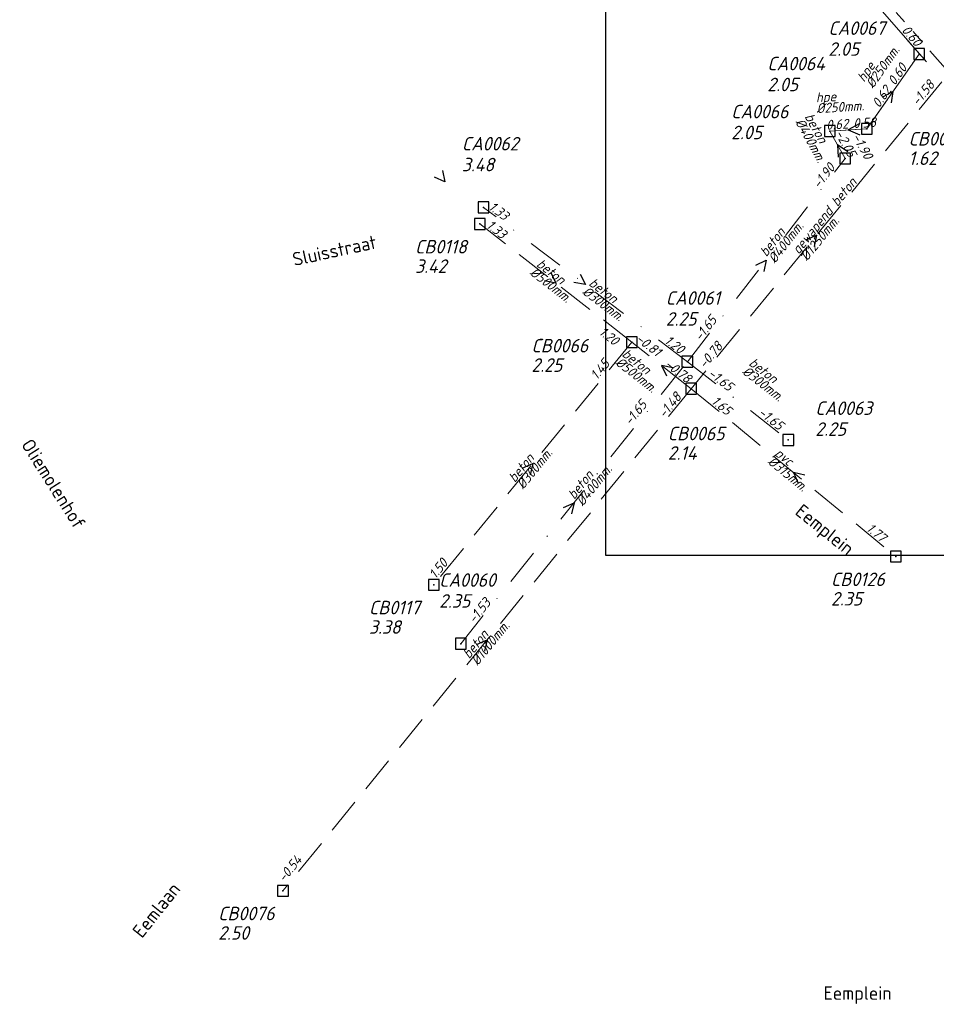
# Model space of a CAD drawing. Header units: metres. Extents: x 152202 to 157341, y 461610 to 468701.
# Tile 88 of 238: x 154552 to 154680, y 463450 to 463587. Entities that reach past the tile are written whole.
import ezdxf
from ezdxf.enums import TextEntityAlignment as Align
from ezdxf.lldxf.tags import DXFTag

# ---------------------------------------------------------------- set-up
doc = ezdxf.new("R2010")
doc.units = ezdxf.units.M
doc.header["$PDMODE"] = 64
doc.header["$PDSIZE"] = 1.5
for name, pattern in [('RI-GWA', [18.45, 6, -1.8, 1.75, -1.8, 1.75, -1.8, 1.75, -1.8]), ('RI-HWA', [7.4, 5, -2.4]), ('RI-VWA', [11, 5, -3, 0, -3])]:
    doc.linetypes.add(name, pattern=pattern)
doc.layers.get('0').update_dxf_attribs({"linetype": 'CONTINUOUS'})
doc.layers.get('DEFPOINTS').update_dxf_attribs({"linetype": 'CONTINUOUS'})
for name, color, linetype, lineweight in [('B-OI-RI-GWA_TRANSPORTLEIDING-G', 10, 'RI-GWA', 18), ('B-OI-RI-HWA-BOB-T18', 150, 'CONTINUOUS', 18), ('B-OI-RI-HWA-MATERIAAL-T18', 150, 'CONTINUOUS', 18), ('B-OI-RI-HWA-PUTDEKSELHOOGTE-T25', 150, 'CONTINUOUS', 25), ('B-OI-RI-HWA-PUTNUMMER-T25', 150, 'CONTINUOUS', 25), ('B-OI-RI-HWA_DIAMETER-T18', 150, 'CONTINUOUS', 18), ('B-OI-RI-HWA_RIOOLPUT-S', 150, 'CONTINUOUS', 25), ('B-OI-RI-HWA_TRANSPORTLEIDING-G', 150, 'RI-HWA', 18), ('B-OI-RI-PERSLEIDING-G', 210, 'RI-PERS', 18), ('B-OI-RI-STROOMRICHTING-S', 252, 'CONTINUOUS', 25), ('B-OI-RI-VWA-BOB-T18', 34, 'CONTINUOUS', 18), ('B-OI-RI-VWA-DIAMETER-T18', 34, 'CONTINUOUS', 18), ('B-OI-RI-VWA-MATERIAAL-T18', 34, 'CONTINUOUS', 18), ('B-OI-RI-VWA_PUTDEKSELHOOGTE-T25', 34, 'CONTINUOUS', 25), ('B-OI-RI-VWA_PUTNUMMER-T25', 34, 'CONTINUOUS', 25), ('B-OI-RI-VWA_RIOOLPUT-S', 34, 'CONTINUOUS', 25), ('B-OI-RI-VWA_TRANSPORTLEIDING-G', 34, 'RI-VWA', 18), ('B-RO-OG-TOPOGRAFIE-T18', 2, 'CONTINUOUS', 18)]:
    doc.layers.add(name, color=color, linetype=linetype, lineweight=lineweight)
doc.styles.add('NLCS-ISO-M200-T18', font='NLCS-ISO.ttf', dxfattribs={"height": 360})
doc.styles.add('NLCS-ISO-M750-T18_CURSIEF', font='NLCS-ISO.ttf', dxfattribs={"oblique": 15, "height": 1.35})
doc.styles.add('NLCS-ISO-M750-T25_CURSIEF', font='NLCS-ISO.ttf', dxfattribs={"oblique": 15, "height": 1.875})
tags = doc.linetypes.add('RI-PERS', pattern='A,7,-2,["P",Standard,S=1.8,R=0,X=-0.5,Y=-0.9],-2,7,-2,[102,NLCS.SHX,S=1,R=180,X=0,Y=0],-2', length=22).pattern_tags.tags
tags[6] = DXFTag(74, 10)

# ---------------------------------------------------------------- blocks, each defined once
blk = doc.blocks.new('ACMAP_ANN_TEMPLATE_hwa-diam')
at = {"style": 'NLCS-ISO-M750-T18_CURSIEF', "oblique": 15}
blk.add_attdef('hwa-diam', (-3.7, -1.3), '', height=1.35, dxfattribs=at)
blk = doc.blocks.new('ACMAP_ANN_TEMPLATE_hwa-materiaal')
at = {"style": 'NLCS-ISO-M750-T18_CURSIEF', "oblique": 15}
blk.add_attdef('hwa-mat', (-3.7, 0.2), '', height=1.35, dxfattribs=at)
blk = doc.blocks.new('ACMAP_ANN_TEMPLATE_hwa-nap-l')
at = {"style": 'NLCS-ISO-M750-T18_CURSIEF', "oblique": 15}
blk.add_attdef('hwa-nap-l', (3.3, 0.2), '', height=1.35, dxfattribs=at)
blk = doc.blocks.new('ACMAP_ANN_TEMPLATE_hwa-nap-r')
at = {"style": 'NLCS-ISO-M750-T18_CURSIEF', "oblique": 15}
blk.add_attdef('hwa-nap-r', (-5.6, 0.2), '', height=1.35, dxfattribs=at)
blk = doc.blocks.new('ACMAP_ANN_TEMPLATE_vwa-diam')
at = {"style": 'NLCS-ISO-M750-T18_CURSIEF', "oblique": 15}
blk.add_attdef('vwa-diam', (0.3, -1.3), '', height=1.35, dxfattribs=at)
blk = doc.blocks.new('ACMAP_ANN_TEMPLATE_vwa-materiaal')
at = {"style": 'NLCS-ISO-M750-T18_CURSIEF', "oblique": 15}
blk.add_attdef('vwa-mat', (0.3, 0.2), '', height=1.35, dxfattribs=at)
blk = doc.blocks.new('ACMAP_ANN_TEMPLATE_vwa-nap-l')
at = {"style": 'NLCS-ISO-M750-T18_CURSIEF', "oblique": 15}
blk.add_attdef('vwa-nap-l', (3.3, 0.2), '', height=1.35, dxfattribs=at)
blk = doc.blocks.new('ACMAP_ANN_TEMPLATE_vwa-nap-r')
at = {"style": 'NLCS-ISO-M750-T18_CURSIEF', "oblique": 15}
blk.add_attdef('vwa-nap-r', (-5.6, 0.2), '', height=1.35, dxfattribs=at)
blk = doc.blocks.new('ACMAP_ANN_TEMPLATE_hwa-puth')
at = {"color": 0, "linetype": 'ByBlock', "style": 'NLCS-ISO-M750-T25_CURSIEF', "oblique": 15}
blk.add_attdef('hwa-puth', (-9, -6.8), '', height=1.88, dxfattribs=at)
blk = doc.blocks.new('ACMAP_ANN_TEMPLATE_hwa-putnr')
at = {"color": 0, "linetype": 'ByBlock', "style": 'NLCS-ISO-M750-T25_CURSIEF', "oblique": 15}
blk.add_attdef('hwa-putnr', (-9, -4.1), '', height=1.88, dxfattribs=at)
blk = doc.blocks.new('ACMAP_ANN_TEMPLATE_vwa-puth')
at = {"style": 'NLCS-ISO-M750-T25_CURSIEF', "oblique": 15}
blk.add_attdef('vwa-puth', (-3, 5), '', height=1.88, dxfattribs=at)
blk = doc.blocks.new('ACMAP_ANN_TEMPLATE_vwa-putnr')
at = {"style": 'NLCS-ISO-M750-T25_CURSIEF', "oblique": 15}
blk.add_attdef('vaw-putnr', (-3, 7.9), '', height=1.88, dxfattribs=at)

msp = doc.modelspace()

# ---------------------------------------------------------------- linework, layer by layer
at = {"layer": 'B-OI-RI-GWA_TRANSPORTLEIDING-G'}
msp.add_line((154654.5, 463610.5), (154709.8, 463547.3), dxfattribs=at)
at = {"layer": 'B-OI-RI-HWA_RIOOLPUT-S'}
for p in [(154616.3, 463558.7), (154637.4, 463542.3), (154645.65, 463535.83), (154674.05, 463512.52), (154609.9, 463508.6), (154588.96, 463466.12)]:
    msp.add_point(p, dxfattribs=at)
at = {"layer": 'B-OI-RI-HWA_TRANSPORTLEIDING-G'}
for p, q in [((154680.45, 463578.45), (154645.65, 463535.83)), ((154637.4, 463542.3), (154616.3, 463558.7)), ((154637.4, 463542.3), (154609.9, 463508.6)), ((154645.65, 463535.83), (154637.4, 463542.3)), ((154645.65, 463535.83), (154588.96, 463466.12)), ((154645.65, 463535.83), (154674.05, 463512.52))]:
    msp.add_line(p, q, dxfattribs=at)
at = {"layer": 'B-OI-RI-PERSLEIDING-G'}
for p, q in [((154653.7, 463609.5), (154678.3, 463581.2)), ((154670.02, 463571.9), (154677.3, 463582.3)), ((154664.9, 463571.6), (154670.02, 463571.9))]:
    msp.add_line(p, q, dxfattribs=at)
at = {"layer": 'B-OI-RI-STROOMRICHTING-S'}
for points in [[(154672.24, 463576.33), (154673.66, 463577.1), (154673.42, 463575.51)], [(154668.97, 463572.62), (154667.46, 463571.75), (154669.06, 463571.06)], [(154667.39, 463568.71), (154665.96, 463569.7), (154666.03, 463567.96)], [(154611.09, 463566.12), (154611.45, 463564.55), (154609.98, 463565.2)], [(154661.58, 463556.48), (154663.05, 463557.14), (154662.7, 463555.57)], [(154654.61, 463552.99), (154656.06, 463553.69), (154655.75, 463552.11)], [(154626.15, 463551.95), (154626.85, 463550.5), (154625.27, 463550.82)], [(154630.24, 463551.74), (154630.95, 463550.3), (154629.37, 463550.59)], [(154643.1, 463538.74), (154641.52, 463539.07), (154642.21, 463537.61)], [(154622.18, 463524.79), (154623.65, 463525.45), (154623.3, 463523.88)], [(154661.42, 463523.82), (154659.85, 463524.18), (154660.51, 463522.7)], [(154627.92, 463519.33), (154629.38, 463520), (154629.04, 463518.43)], [(154615.84, 463500.31), (154617.3, 463500.97), (154616.96, 463499.4)]]:
    msp.add_lwpolyline(points, dxfattribs=at)
at = {"layer": 'B-OI-RI-VWA_RIOOLPUT-S'}
for p in [(154677.3, 463582.3), (154670.02, 463571.9), (154664.9, 463571.6), (154667.01, 463567.8), (154616.8, 463561.01), (154645.11, 463539.58), (154659.13, 463528.71), (154613.65, 463500.42)]:
    msp.add_point(p, dxfattribs=at)
at = {"layer": 'B-OI-RI-VWA_TRANSPORTLEIDING-G'}
for p, q in [((154653.7, 463609.5), (154678.3, 463581.2)), ((154670.02, 463571.9), (154677.3, 463582.3)), ((154664.9, 463571.6), (154670.02, 463571.9)), ((154667.01, 463567.8), (154664.9, 463571.6)), ((154645.11, 463539.58), (154667.01, 463567.8)), ((154645.11, 463539.58), (154616.8, 463561.01)), ((154613.65, 463500.42), (154645.11, 463539.58)), ((154645.11, 463539.58), (154659.13, 463528.71))]:
    msp.add_line(p, q, dxfattribs=at)
at = {"layer": 'DEFPOINTS', "flags": 128}
msp.add_lwpolyline([(154823.3, 463703.268), (154818.87, 463703.268), (154791.231, 463703.268), (154633.731, 463703.268), (154633.731, 463526.267), (154633.731, 463512.699), (154823.3, 463512.699)], close=True, dxfattribs=at)

# ---------------------------------------------------------------- block references
at = {"layer": 'B-OI-RI-HWA-BOB-T18'}
ref = msp.add_blockref('ACMAP_ANN_TEMPLATE_hwa-nap-l', (154675.197, 463572.313), dxfattribs=dict(at, rotation=50.76774089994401))
ref.add_attrib('hwa-nap-l', '-1.58', (154677.129, 463574.995), dxfattribs={"layer": '0', "color": 0, "linetype": 'ByBlock', "height": 1.35, "rotation": 50.76774, "style": 'NLCS-ISO-M750-T18_CURSIEF', "oblique": 15})
ref = msp.add_blockref('ACMAP_ANN_TEMPLATE_hwa-nap-r', (154621.383, 463554.695), dxfattribs=dict(at, rotation=322.1438203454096))
ref.add_attrib('hwa-nap-r', '1.33', (154617.084, 463558.29), dxfattribs={"layer": '0', "color": 0, "linetype": 'ByBlock', "height": 1.35, "rotation": 322.14382, "style": 'NLCS-ISO-M750-T18_CURSIEF', "oblique": 15})
ref = msp.add_blockref('ACMAP_ANN_TEMPLATE_hwa-nap-l', (154629.995, 463545.341), dxfattribs=dict(at, rotation=322.1438203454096))
ref.add_attrib('hwa-nap-l', '1.20', (154632.723, 463543.474), dxfattribs={"layer": '0', "color": 0, "linetype": 'ByBlock', "height": 1.35, "rotation": 322.14382, "style": 'NLCS-ISO-M750-T18_CURSIEF', "oblique": 15})
ref = msp.add_blockref('ACMAP_ANN_TEMPLATE_hwa-nap-r', (154642.132, 463538.928), dxfattribs=dict(at, rotation=321.8949525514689))
ref.add_attrib('hwa-nap-r', '-0.81', (154637.848, 463542.541), dxfattribs={"layer": '0', "color": 0, "linetype": 'ByBlock', "height": 1.35, "rotation": 321.89495, "style": 'NLCS-ISO-M750-T18_CURSIEF', "oblique": 15})
ref = msp.add_blockref('ACMAP_ANN_TEMPLATE_hwa-nap-l', (154645.65, 463535.83), dxfattribs=dict(at, rotation=50.88108641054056))
ref.add_attrib('hwa-nap-l', '-0.78', (154647.577, 463538.516), dxfattribs={"layer": '0', "color": 0, "linetype": 'ByBlock', "height": 1.35, "rotation": 50.88109, "style": 'NLCS-ISO-M750-T18_CURSIEF', "oblique": 15})
ref = msp.add_blockref('ACMAP_ANN_TEMPLATE_hwa-nap-l', (154630.629, 463534.268), dxfattribs=dict(at, rotation=50.78473839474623))
ref.add_attrib('hwa-nap-l', '1.45', (154632.56, 463536.951), dxfattribs={"layer": '0', "color": 0, "linetype": 'ByBlock', "height": 1.35, "rotation": 50.78474, "style": 'NLCS-ISO-M750-T18_CURSIEF', "oblique": 15})
ref = msp.add_blockref('ACMAP_ANN_TEMPLATE_hwa-nap-l', (154639.132, 463540.878), dxfattribs=dict(at, rotation=321.8949525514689))
ref.add_attrib('hwa-nap-l', '-0.78', (154641.852, 463538.999), dxfattribs={"layer": '0', "color": 0, "linetype": 'ByBlock', "height": 1.35, "rotation": 321.89495, "style": 'NLCS-ISO-M750-T18_CURSIEF', "oblique": 15})
ref = msp.add_blockref('ACMAP_ANN_TEMPLATE_hwa-nap-r', (154645.65, 463535.83), dxfattribs=dict(at, rotation=50.76774089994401))
ref.add_attrib('hwa-nap-r', '-1.48', (154641.953, 463531.619), dxfattribs={"layer": '0', "color": 0, "linetype": 'ByBlock', "height": 1.35, "rotation": 50.76774, "style": 'NLCS-ISO-M750-T18_CURSIEF', "oblique": 15})
ref = msp.add_blockref('ACMAP_ANN_TEMPLATE_hwa-nap-l', (154645.65, 463535.83), dxfattribs=dict(at, rotation=320.6217183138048))
ref.add_attrib('hwa-nap-l', '1.65', (154648.328, 463533.891), dxfattribs={"layer": '0', "color": 0, "linetype": 'ByBlock', "height": 1.35, "rotation": 320.62172, "style": 'NLCS-ISO-M750-T18_CURSIEF', "oblique": 15})
ref = msp.add_blockref('ACMAP_ANN_TEMPLATE_hwa-nap-r', (154674.05, 463512.52), dxfattribs=dict(at, rotation=320.6217183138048))
ref.add_attrib('hwa-nap-r', '1.77', (154669.848, 463516.227), dxfattribs={"layer": '0', "color": 0, "linetype": 'ByBlock', "height": 1.35, "rotation": 320.62172, "style": 'NLCS-ISO-M750-T18_CURSIEF', "oblique": 15})
ref = msp.add_blockref('ACMAP_ANN_TEMPLATE_hwa-nap-r', (154613.833, 463513.53), dxfattribs=dict(at, rotation=50.78473839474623))
ref.add_attrib('hwa-nap-r', '1.50', (154610.138, 463509.318), dxfattribs={"layer": '0', "color": 0, "linetype": 'ByBlock', "height": 1.35, "rotation": 50.78474, "style": 'NLCS-ISO-M750-T18_CURSIEF', "oblique": 15})
ref = msp.add_blockref('ACMAP_ANN_TEMPLATE_hwa-nap-r', (154592.827, 463471.407), dxfattribs=dict(at, rotation=50.88108641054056))
ref.add_attrib('hwa-nap-r', '-0.54', (154589.139, 463467.188), dxfattribs={"layer": '0', "color": 0, "linetype": 'ByBlock', "height": 1.35, "rotation": 50.88109, "style": 'NLCS-ISO-M750-T18_CURSIEF', "oblique": 15})
at = {"layer": 'B-OI-RI-HWA-MATERIAAL-T18'}
ref = msp.add_blockref('ACMAP_ANN_TEMPLATE_hwa-materiaal', (154663.05, 463557.14), dxfattribs=dict(at, rotation=50.76774089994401))
ref.add_attrib('hwa-mat', 'gewapend beton', (154660.555, 463554.401), dxfattribs={"layer": '0', "color": 0, "linetype": 'ByBlock', "height": 1.35, "rotation": 50.76774, "style": 'NLCS-ISO-M750-T18_CURSIEF', "oblique": 15})
ref = msp.add_blockref('ACMAP_ANN_TEMPLATE_hwa-materiaal', (154626.85, 463550.5), dxfattribs=dict(at, rotation=322.1438203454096))
ref.add_attrib('hwa-mat', 'beton', (154624.051, 463552.929), dxfattribs={"layer": '0', "color": 0, "linetype": 'ByBlock', "height": 1.35, "rotation": 322.14382, "style": 'NLCS-ISO-M750-T18_CURSIEF', "oblique": 15})
ref = msp.add_blockref('ACMAP_ANN_TEMPLATE_hwa-materiaal', (154638.717, 463538.002), dxfattribs=dict(at, rotation=321.8949525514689))
ref.add_attrib('hwa-mat', 'beton', (154635.929, 463540.442), dxfattribs={"layer": '0', "color": 0, "linetype": 'ByBlock', "height": 1.35, "rotation": 321.89495, "style": 'NLCS-ISO-M750-T18_CURSIEF', "oblique": 15})
ref = msp.add_blockref('ACMAP_ANN_TEMPLATE_hwa-materiaal', (154623.65, 463525.45), dxfattribs=dict(at, rotation=50.78473839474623))
ref.add_attrib('hwa-mat', 'beton', (154621.156, 463522.71), dxfattribs={"layer": '0', "color": 0, "linetype": 'ByBlock', "height": 1.35, "rotation": 50.78474, "style": 'NLCS-ISO-M750-T18_CURSIEF', "oblique": 15})
ref = msp.add_blockref('ACMAP_ANN_TEMPLATE_hwa-materiaal', (154659.85, 463524.175), dxfattribs=dict(at, rotation=320.6217183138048))
ref.add_attrib('hwa-mat', 'pvc', (154657.117, 463526.677), dxfattribs={"layer": '0', "color": 0, "linetype": 'ByBlock', "height": 1.35, "rotation": 320.62172, "style": 'NLCS-ISO-M750-T18_CURSIEF', "oblique": 15})
ref = msp.add_blockref('ACMAP_ANN_TEMPLATE_hwa-materiaal', (154617.305, 463500.975), dxfattribs=dict(at, rotation=50.88108641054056))
ref.add_attrib('hwa-mat', 'beton', (154614.815, 463498.231), dxfattribs={"layer": '0', "color": 0, "linetype": 'ByBlock', "height": 1.35, "rotation": 50.88109, "style": 'NLCS-ISO-M750-T18_CURSIEF', "oblique": 15})
at = {"layer": 'B-OI-RI-HWA-PUTDEKSELHOOGTE-T25'}
for p, values in [((154684.822, 463573.691), {'hwa-puth': '1.62'}), ((154616.3, 463558.7), {'hwa-puth': '3.42'}), ((154632.462, 463544.966), {'hwa-puth': '2.25'}), ((154651.389, 463532.764), {'hwa-puth': '2.14'}), ((154674.05, 463512.52), {'hwa-puth': '2.35'}), ((154609.9, 463508.6), {'hwa-puth': '3.38'}), ((154588.96, 463466.12), {'hwa-puth': '2.50'})]:
    msp.add_blockref('ACMAP_ANN_TEMPLATE_hwa-puth', p, dxfattribs=at).add_auto_attribs(values)
at = {"layer": 'B-OI-RI-HWA-PUTNUMMER-T25'}
for p, values in [((154684.822, 463573.691), {'hwa-putnr': 'CB0067'}), ((154616.3, 463558.7), {'hwa-putnr': 'CB0118'}), ((154632.462, 463544.966), {'hwa-putnr': 'CB0066'}), ((154651.389, 463532.764), {'hwa-putnr': 'CB0065'}), ((154674.05, 463512.52), {'hwa-putnr': 'CB0126'}), ((154609.9, 463508.6), {'hwa-putnr': 'CB0117'}), ((154588.96, 463466.12), {'hwa-putnr': 'CB0076'})]:
    msp.add_blockref('ACMAP_ANN_TEMPLATE_hwa-putnr', p, dxfattribs=at).add_auto_attribs(values)
at = {"layer": 'B-OI-RI-HWA_DIAMETER-T18'}
ref = msp.add_blockref('ACMAP_ANN_TEMPLATE_hwa-diam', (154663.05, 463557.14), dxfattribs=dict(at, rotation=50.76774089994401))
ref.add_attrib('hwa-diam', '%%c1250mm.', (154661.717, 463553.452), dxfattribs={"layer": '0', "color": 0, "linetype": 'ByBlock', "height": 1.35, "rotation": 50.76774, "style": 'NLCS-ISO-M750-T18_CURSIEF', "oblique": 15})
ref = msp.add_blockref('ACMAP_ANN_TEMPLATE_hwa-diam', (154626.85, 463550.5), dxfattribs=dict(at, rotation=322.1438203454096))
ref.add_attrib('hwa-diam', '%%c500mm.', (154623.131, 463551.744), dxfattribs={"layer": '0', "color": 0, "linetype": 'ByBlock', "height": 1.35, "rotation": 322.14382, "style": 'NLCS-ISO-M750-T18_CURSIEF', "oblique": 15})
ref = msp.add_blockref('ACMAP_ANN_TEMPLATE_hwa-diam', (154638.717, 463538.002), dxfattribs=dict(at, rotation=321.8949525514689))
ref.add_attrib('hwa-diam', '%%c500mm.', (154635.003, 463539.262), dxfattribs={"layer": '0', "color": 0, "linetype": 'ByBlock', "height": 1.35, "rotation": 321.89495, "style": 'NLCS-ISO-M750-T18_CURSIEF', "oblique": 15})
ref = msp.add_blockref('ACMAP_ANN_TEMPLATE_hwa-diam', (154623.65, 463525.45), dxfattribs=dict(at, rotation=50.78473839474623))
ref.add_attrib('hwa-diam', '%%c300mm.', (154622.318, 463521.761), dxfattribs={"layer": '0', "color": 0, "linetype": 'ByBlock', "height": 1.35, "rotation": 50.78474, "style": 'NLCS-ISO-M750-T18_CURSIEF', "oblique": 15})
ref = msp.add_blockref('ACMAP_ANN_TEMPLATE_hwa-diam', (154659.85, 463524.175), dxfattribs=dict(at, rotation=320.6217183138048))
ref.add_attrib('hwa-diam', '%%c315mm.', (154656.165, 463525.518), dxfattribs={"layer": '0', "color": 0, "linetype": 'ByBlock', "height": 1.35, "rotation": 320.62172, "style": 'NLCS-ISO-M750-T18_CURSIEF', "oblique": 15})
ref = msp.add_blockref('ACMAP_ANN_TEMPLATE_hwa-diam', (154617.305, 463500.975), dxfattribs=dict(at, rotation=50.88108641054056))
ref.add_attrib('hwa-diam', '%%c1000mm.', (154615.979, 463497.284), dxfattribs={"layer": '0', "color": 0, "linetype": 'ByBlock', "height": 1.35, "rotation": 50.88109, "style": 'NLCS-ISO-M750-T18_CURSIEF', "oblique": 15})
at = {"layer": 'B-OI-RI-VWA-BOB-T18'}
ref = msp.add_blockref('ACMAP_ANN_TEMPLATE_vwa-nap-r', (154678.3, 463581.2), dxfattribs=dict(at, rotation=310.9990605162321))
ref.add_attrib('vwa-nap-r', '0.60', (154674.777, 463585.558), dxfattribs={"layer": '0', "color": 0, "linetype": 'ByBlock', "height": 1.35, "rotation": 310.99906, "style": 'NLCS-ISO-M750-T18_CURSIEF', "oblique": 15})
ref = msp.add_blockref('ACMAP_ANN_TEMPLATE_vwa-nap-r', (154677.3, 463582.3), dxfattribs=dict(at, rotation=55.00797980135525))
ref.add_attrib('vwa-nap-r', '0.60', (154673.925, 463577.827), dxfattribs={"layer": '0', "color": 0, "linetype": 'ByBlock', "height": 1.35, "rotation": 55.00798, "style": 'NLCS-ISO-M750-T18_CURSIEF', "oblique": 15})
ref = msp.add_blockref('ACMAP_ANN_TEMPLATE_vwa-nap-l', (154670.02, 463571.9), dxfattribs=dict(at, rotation=55.00797980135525))
ref.add_attrib('vwa-nap-l', '0.62', (154671.749, 463574.718), dxfattribs={"layer": '0', "color": 0, "linetype": 'ByBlock', "height": 1.35, "rotation": 55.00798, "style": 'NLCS-ISO-M750-T18_CURSIEF', "oblique": 15})
ref = msp.add_blockref('ACMAP_ANN_TEMPLATE_vwa-nap-r', (154670.02, 463571.9), dxfattribs=dict(at, rotation=3.353340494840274))
ref.add_attrib('vwa-nap-r', '0.62', (154664.418, 463571.772), dxfattribs={"layer": '0', "color": 0, "linetype": 'ByBlock', "height": 1.35, "rotation": 3.35334, "style": 'NLCS-ISO-M750-T18_CURSIEF', "oblique": 15})
ref = msp.add_blockref('ACMAP_ANN_TEMPLATE_vwa-nap-l', (154664.9, 463571.6), dxfattribs=dict(at, rotation=3.353340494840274))
ref.add_attrib('vwa-nap-l', '0.58', (154668.183, 463571.993), dxfattribs={"layer": '0', "color": 0, "linetype": 'ByBlock', "height": 1.35, "rotation": 3.35334, "style": 'NLCS-ISO-M750-T18_CURSIEF', "oblique": 15})
ref = msp.add_blockref('ACMAP_ANN_TEMPLATE_vwa-nap-r', (154668.11, 463566.313), dxfattribs=dict(at, rotation=299.041800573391))
ref.add_attrib('vwa-nap-r', '-2.05', (154665.566, 463571.306), dxfattribs={"layer": '0', "color": 0, "linetype": 'ByBlock', "height": 1.35, "rotation": 299.0418, "style": 'NLCS-ISO-M750-T18_CURSIEF', "oblique": 15})
ref = msp.add_blockref('ACMAP_ANN_TEMPLATE_vwa-nap-l', (154666.172, 463573.608), dxfattribs=dict(at, rotation=299.041800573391))
ref.add_attrib('vwa-nap-l', '-1.90', (154667.948, 463570.82), dxfattribs={"layer": '0', "color": 0, "linetype": 'ByBlock', "height": 1.35, "rotation": 299.0418, "style": 'NLCS-ISO-M750-T18_CURSIEF', "oblique": 15})
ref = msp.add_blockref('ACMAP_ANN_TEMPLATE_vwa-nap-r', (154667.01, 463567.8), dxfattribs=dict(at, rotation=52.18691512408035))
ref.add_attrib('vwa-nap-r', '-1.90', (154663.419, 463563.499), dxfattribs={"layer": '0', "color": 0, "linetype": 'ByBlock', "height": 1.35, "rotation": 52.18692, "style": 'NLCS-ISO-M750-T18_CURSIEF', "oblique": 15})
ref = msp.add_blockref('ACMAP_ANN_TEMPLATE_vwa-nap-r', (154621.74, 463557.291), dxfattribs=dict(at, rotation=322.8751405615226))
ref.add_attrib('vwa-nap-r', '1.33', (154617.395, 463560.831), dxfattribs={"layer": '0', "color": 0, "linetype": 'ByBlock', "height": 1.35, "rotation": 322.87514, "style": 'NLCS-ISO-M750-T18_CURSIEF', "oblique": 15})
ref = msp.add_blockref('ACMAP_ANN_TEMPLATE_vwa-nap-l', (154645.11, 463539.58), dxfattribs=dict(at, rotation=52.18691512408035))
ref.add_attrib('vwa-nap-l', '-1.65', (154646.975, 463542.31), dxfattribs={"layer": '0', "color": 0, "linetype": 'ByBlock', "height": 1.35, "rotation": 52.18692, "style": 'NLCS-ISO-M750-T18_CURSIEF', "oblique": 15})
ref = msp.add_blockref('ACMAP_ANN_TEMPLATE_vwa-nap-l', (154639.058, 463544.094), dxfattribs=dict(at, rotation=322.8751405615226))
ref.add_attrib('vwa-nap-l', '1.20', (154641.81, 463542.262), dxfattribs={"layer": '0', "color": 0, "linetype": 'ByBlock', "height": 1.35, "rotation": 322.87514, "style": 'NLCS-ISO-M750-T18_CURSIEF', "oblique": 15})
ref = msp.add_blockref('ACMAP_ANN_TEMPLATE_vwa-nap-l', (154645.11, 463539.58), dxfattribs=dict(at, rotation=322.2128280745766))
ref.add_attrib('vwa-nap-l', '-1.65', (154647.841, 463537.716), dxfattribs={"layer": '0', "color": 0, "linetype": 'ByBlock', "height": 1.35, "rotation": 322.21283, "style": 'NLCS-ISO-M750-T18_CURSIEF', "oblique": 15})
ref = msp.add_blockref('ACMAP_ANN_TEMPLATE_vwa-nap-r', (154640.891, 463534.833), dxfattribs=dict(at, rotation=51.22262191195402))
ref.add_attrib('vwa-nap-r', '-1.65', (154637.228, 463530.592), dxfattribs={"layer": '0', "color": 0, "linetype": 'ByBlock', "height": 1.35, "rotation": 51.22262, "style": 'NLCS-ISO-M750-T18_CURSIEF', "oblique": 15})
ref = msp.add_blockref('ACMAP_ANN_TEMPLATE_vwa-nap-r', (154659.13, 463528.71), dxfattribs=dict(at, rotation=322.2128280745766))
ref.add_attrib('vwa-nap-r', '-1.65', (154654.827, 463532.299), dxfattribs={"layer": '0', "color": 0, "linetype": 'ByBlock', "height": 1.35, "rotation": 322.21283, "style": 'NLCS-ISO-M750-T18_CURSIEF', "oblique": 15})
ref = msp.add_blockref('ACMAP_ANN_TEMPLATE_vwa-nap-l', (154613.65, 463500.42), dxfattribs=dict(at, rotation=51.22262191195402))
ref.add_attrib('vwa-nap-l', '-1.53', (154615.561, 463503.118), dxfattribs={"layer": '0', "color": 0, "linetype": 'ByBlock', "height": 1.35, "rotation": 51.22262, "style": 'NLCS-ISO-M750-T18_CURSIEF', "oblique": 15})
at = {"layer": 'B-OI-RI-VWA-DIAMETER-T18'}
ref = msp.add_blockref('ACMAP_ANN_TEMPLATE_vwa-diam', (154669.641, 463577.934), dxfattribs=dict(at, rotation=55.00797980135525))
ref.add_attrib('vwa-diam', '%%c250mm.', (154670.878, 463577.434), dxfattribs={"layer": '0', "color": 0, "linetype": 'ByBlock', "height": 1.35, "rotation": 55.00798, "style": 'NLCS-ISO-M750-T18_CURSIEF', "oblique": 15})
ref = msp.add_blockref('ACMAP_ANN_TEMPLATE_vwa-diam', (154662.694, 463575.363), dxfattribs=dict(at, rotation=3.353340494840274))
ref.add_attrib('vwa-diam', '%%c250mm.', (154663.069, 463574.083), dxfattribs={"layer": '0', "color": 0, "linetype": 'ByBlock', "height": 1.35, "rotation": 3.35334, "style": 'NLCS-ISO-M750-T18_CURSIEF', "oblique": 15})
ref = msp.add_blockref('ACMAP_ANN_TEMPLATE_vwa-diam', (154661.026, 463573.781), dxfattribs=dict(at, rotation=299.041800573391))
ref.add_attrib('vwa-diam', '%%c400mm.', (154660.036, 463572.887), dxfattribs={"layer": '0', "color": 0, "linetype": 'ByBlock', "height": 1.35, "rotation": 299.0418, "style": 'NLCS-ISO-M750-T18_CURSIEF', "oblique": 15})
ref = msp.add_blockref('ACMAP_ANN_TEMPLATE_vwa-diam', (154656.06, 463553.69), dxfattribs=dict(at, rotation=52.18691512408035))
ref.add_attrib('vwa-diam', '%%c400mm.', (154657.271, 463553.13), dxfattribs={"layer": '0', "color": 0, "linetype": 'ByBlock', "height": 1.35, "rotation": 52.18692, "style": 'NLCS-ISO-M750-T18_CURSIEF', "oblique": 15})
ref = msp.add_blockref('ACMAP_ANN_TEMPLATE_vwa-diam', (154630.955, 463550.295), dxfattribs=dict(at, rotation=322.8751405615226))
ref.add_attrib('vwa-diam', '%%c300mm.', (154630.41, 463549.077), dxfattribs={"layer": '0', "color": 0, "linetype": 'ByBlock', "height": 1.35, "rotation": 322.87514, "style": 'NLCS-ISO-M750-T18_CURSIEF', "oblique": 15})
ref = msp.add_blockref('ACMAP_ANN_TEMPLATE_vwa-diam', (154653.175, 463539.217), dxfattribs=dict(at, rotation=322.2128280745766))
ref.add_attrib('vwa-diam', '%%c300mm.', (154652.615, 463538.006), dxfattribs={"layer": '0', "color": 0, "linetype": 'ByBlock', "height": 1.35, "rotation": 322.21283, "style": 'NLCS-ISO-M750-T18_CURSIEF', "oblique": 15})
ref = msp.add_blockref('ACMAP_ANN_TEMPLATE_vwa-diam', (154629.38, 463520), dxfattribs=dict(at, rotation=51.22262191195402))
ref.add_attrib('vwa-diam', '%%c400mm.', (154630.581, 463519.42), dxfattribs={"layer": '0', "color": 0, "linetype": 'ByBlock', "height": 1.35, "rotation": 51.22262, "style": 'NLCS-ISO-M750-T18_CURSIEF', "oblique": 15})
at = {"layer": 'B-OI-RI-VWA-MATERIAAL-T18'}
ref = msp.add_blockref('ACMAP_ANN_TEMPLATE_vwa-materiaal', (154669.641, 463577.934), dxfattribs=dict(at, rotation=55.00797980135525))
ref.add_attrib('vwa-mat', 'hpe', (154669.649, 463578.294), dxfattribs={"layer": '0', "color": 0, "linetype": 'ByBlock', "height": 1.35, "rotation": 55.00798, "style": 'NLCS-ISO-M750-T18_CURSIEF', "oblique": 15})
ref = msp.add_blockref('ACMAP_ANN_TEMPLATE_vwa-materiaal', (154662.694, 463575.363), dxfattribs=dict(at, rotation=3.353340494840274))
ref.add_attrib('vwa-mat', 'hpe', (154662.981, 463575.581), dxfattribs={"layer": '0', "color": 0, "linetype": 'ByBlock', "height": 1.35, "rotation": 3.35334, "style": 'NLCS-ISO-M750-T18_CURSIEF', "oblique": 15})
ref = msp.add_blockref('ACMAP_ANN_TEMPLATE_vwa-materiaal', (154661.026, 463573.781), dxfattribs=dict(at, rotation=299.041800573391))
ref.add_attrib('vwa-mat', 'beton', (154661.347, 463573.616), dxfattribs={"layer": '0', "color": 0, "linetype": 'ByBlock', "height": 1.35, "rotation": 299.0418, "style": 'NLCS-ISO-M750-T18_CURSIEF', "oblique": 15})
ref = msp.add_blockref('ACMAP_ANN_TEMPLATE_vwa-materiaal', (154656.06, 463553.69), dxfattribs=dict(at, rotation=52.18691512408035))
ref.add_attrib('vwa-mat', 'beton', (154656.086, 463554.05), dxfattribs={"layer": '0', "color": 0, "linetype": 'ByBlock', "height": 1.35, "rotation": 52.18692, "style": 'NLCS-ISO-M750-T18_CURSIEF', "oblique": 15})
ref = msp.add_blockref('ACMAP_ANN_TEMPLATE_vwa-materiaal', (154630.955, 463550.295), dxfattribs=dict(at, rotation=322.8751405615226))
ref.add_attrib('vwa-mat', 'beton', (154631.315, 463550.273), dxfattribs={"layer": '0', "color": 0, "linetype": 'ByBlock', "height": 1.35, "rotation": 322.87514, "style": 'NLCS-ISO-M750-T18_CURSIEF', "oblique": 15})
ref = msp.add_blockref('ACMAP_ANN_TEMPLATE_vwa-materiaal', (154653.175, 463539.217), dxfattribs=dict(at, rotation=322.2128280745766))
ref.add_attrib('vwa-mat', 'beton', (154653.534, 463539.191), dxfattribs={"layer": '0', "color": 0, "linetype": 'ByBlock', "height": 1.35, "rotation": 322.21283, "style": 'NLCS-ISO-M750-T18_CURSIEF', "oblique": 15})
ref = msp.add_blockref('ACMAP_ANN_TEMPLATE_vwa-materiaal', (154629.38, 463520), dxfattribs=dict(at, rotation=51.22262191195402))
ref.add_attrib('vwa-mat', 'beton', (154629.412, 463520.359), dxfattribs={"layer": '0', "color": 0, "linetype": 'ByBlock', "height": 1.35, "rotation": 51.22262, "style": 'NLCS-ISO-M750-T18_CURSIEF', "oblique": 15})
at = {"layer": 'B-OI-RI-VWA_PUTDEKSELHOOGTE-T25'}
ref = msp.add_blockref('ACMAP_ANN_TEMPLATE_vwa-puth', (154667.687, 463577.053), dxfattribs=at)
ref.add_attrib('vwa-puth', '2.05', (154664.687, 463582.053), dxfattribs={"layer": '0', "color": 0, "linetype": 'ByBlock', "height": 1.875, "style": 'NLCS-ISO-M750-T25_CURSIEF', "oblique": 15})
ref = msp.add_blockref('ACMAP_ANN_TEMPLATE_vwa-puth', (154659.21, 463572.132), dxfattribs=at)
ref.add_attrib('vwa-puth', '2.05', (154656.21, 463577.132), dxfattribs={"layer": '0', "color": 0, "linetype": 'ByBlock', "height": 1.875, "style": 'NLCS-ISO-M750-T25_CURSIEF', "oblique": 15})
ref = msp.add_blockref('ACMAP_ANN_TEMPLATE_vwa-puth', (154654.197, 463565.469), dxfattribs=at)
ref.add_attrib('vwa-puth', '2.05', (154651.197, 463570.469), dxfattribs={"layer": '0', "color": 0, "linetype": 'ByBlock', "height": 1.875, "style": 'NLCS-ISO-M750-T25_CURSIEF', "oblique": 15})
ref = msp.add_blockref('ACMAP_ANN_TEMPLATE_vwa-puth', (154616.8, 463561.01), dxfattribs=at)
ref.add_attrib('vwa-puth', '3.48', (154613.8, 463566.01), dxfattribs={"layer": '0', "color": 0, "linetype": 'ByBlock', "height": 1.875, "style": 'NLCS-ISO-M750-T25_CURSIEF', "oblique": 15})
ref = msp.add_blockref('ACMAP_ANN_TEMPLATE_vwa-puth', (154645.11, 463539.58), dxfattribs=at)
ref.add_attrib('vwa-puth', '2.25', (154642.11, 463544.58), dxfattribs={"layer": '0', "color": 0, "linetype": 'ByBlock', "height": 1.875, "style": 'NLCS-ISO-M750-T25_CURSIEF', "oblique": 15})
ref = msp.add_blockref('ACMAP_ANN_TEMPLATE_vwa-puth', (154665.875, 463524.283), dxfattribs=at)
ref.add_attrib('vwa-puth', '2.25', (154662.875, 463529.283), dxfattribs={"layer": '0', "color": 0, "linetype": 'ByBlock', "height": 1.875, "style": 'NLCS-ISO-M750-T25_CURSIEF', "oblique": 15})
ref = msp.add_blockref('ACMAP_ANN_TEMPLATE_vwa-puth', (154613.65, 463500.42), dxfattribs=at)
ref.add_attrib('vwa-puth', '2.35', (154610.65, 463505.42), dxfattribs={"layer": '0', "color": 0, "linetype": 'ByBlock', "height": 1.875, "style": 'NLCS-ISO-M750-T25_CURSIEF', "oblique": 15})
at = {"layer": 'B-OI-RI-VWA_PUTNUMMER-T25'}
ref = msp.add_blockref('ACMAP_ANN_TEMPLATE_vwa-putnr', (154667.687, 463577.053), dxfattribs=at)
ref.add_attrib('vaw-putnr', 'CA0067', (154664.687, 463584.953), dxfattribs={"layer": '0', "color": 0, "linetype": 'ByBlock', "height": 1.875, "style": 'NLCS-ISO-M750-T25_CURSIEF', "oblique": 15})
ref = msp.add_blockref('ACMAP_ANN_TEMPLATE_vwa-putnr', (154659.21, 463572.132), dxfattribs=at)
ref.add_attrib('vaw-putnr', 'CA0064', (154656.21, 463580.032), dxfattribs={"layer": '0', "color": 0, "linetype": 'ByBlock', "height": 1.875, "style": 'NLCS-ISO-M750-T25_CURSIEF', "oblique": 15})
ref = msp.add_blockref('ACMAP_ANN_TEMPLATE_vwa-putnr', (154654.197, 463565.469), dxfattribs=at)
ref.add_attrib('vaw-putnr', 'CA0066', (154651.197, 463573.369), dxfattribs={"layer": '0', "color": 0, "linetype": 'ByBlock', "height": 1.875, "style": 'NLCS-ISO-M750-T25_CURSIEF', "oblique": 15})
ref = msp.add_blockref('ACMAP_ANN_TEMPLATE_vwa-putnr', (154616.8, 463561.01), dxfattribs=at)
ref.add_attrib('vaw-putnr', 'CA0062', (154613.8, 463568.91), dxfattribs={"layer": '0', "color": 0, "linetype": 'ByBlock', "height": 1.875, "style": 'NLCS-ISO-M750-T25_CURSIEF', "oblique": 15})
ref = msp.add_blockref('ACMAP_ANN_TEMPLATE_vwa-putnr', (154645.11, 463539.58), dxfattribs=at)
ref.add_attrib('vaw-putnr', 'CA0061', (154642.11, 463547.48), dxfattribs={"layer": '0', "color": 0, "linetype": 'ByBlock', "height": 1.875, "style": 'NLCS-ISO-M750-T25_CURSIEF', "oblique": 15})
ref = msp.add_blockref('ACMAP_ANN_TEMPLATE_vwa-putnr', (154665.875, 463524.283), dxfattribs=at)
ref.add_attrib('vaw-putnr', 'CA0063', (154662.875, 463532.183), dxfattribs={"layer": '0', "color": 0, "linetype": 'ByBlock', "height": 1.875, "style": 'NLCS-ISO-M750-T25_CURSIEF', "oblique": 15})
ref = msp.add_blockref('ACMAP_ANN_TEMPLATE_vwa-putnr', (154613.65, 463500.42), dxfattribs=at)
ref.add_attrib('vaw-putnr', 'CA0060', (154610.65, 463508.32), dxfattribs={"layer": '0', "color": 0, "linetype": 'ByBlock', "height": 1.875, "style": 'NLCS-ISO-M750-T25_CURSIEF', "oblique": 15})

# ---------------------------------------------------------------- texts
at = {"layer": 'B-RO-OG-TOPOGRAFIE-T18', "style": 'NLCS-ISO-M200-T18'}
for s, rotation, p in [('Sluisstraat', 12.2, (154596.105, 463555.005)), ('Oliemolenhof', 302.3, (154557.12, 463522.61)), ('Eemplein', 321.2, (154664.027, 463516.039)), ('Eemlaan', 51.5, (154571.382, 463463.44))]:
    msp.add_text(s, height=1.875, rotation=rotation, dxfattribs=at).set_placement(p, align=Align.MIDDLE)
msp.add_text('Eemplein', height=1.875, dxfattribs=at).set_placement((154668.749, 463451.631), align=Align.MIDDLE)

doc.saveas('drawing.dxf')
